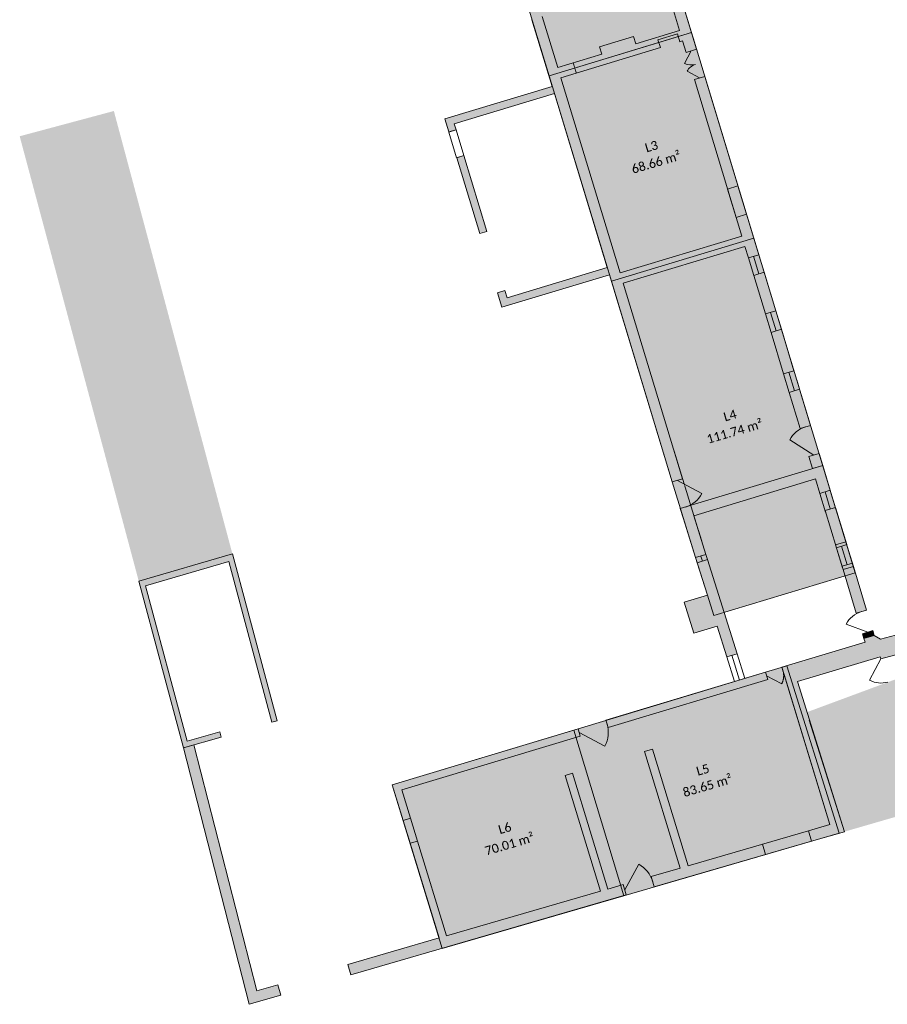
# Model space of a CAD drawing. Header units: centimetres. Extents: x 11703646 to 11712539, y 12092162 to 12100828.
# Tile 1 of 4: x 11704125 to 11708148, y 12092162 to 12096725. Entities that reach past the tile are written whole.
import ezdxf

# ---------------------------------------------------------------- set-up
doc = ezdxf.new("R2010")
doc.units = ezdxf.units.CM
doc.header["$LTSCALE"] = 5
doc.linetypes.add('Lijnpatroon-11', pattern=[1.058075, 0.705383, -0.352692])
for name, color, linetype, lineweight in [('_Nieuw-4 massa', 7, 'Continuous', 5), ('Bestaand-4 massa', 7, 'Continuous', 9), ('Tekst-beschrijving', 7, 'Lijnpatroon-11', 13)]:
    doc.layers.add(name, color=color, linetype=linetype, lineweight=lineweight)
doc.layers.add('Oppervlakte-netto', color=5, linetype='Continuous', lineweight=5, true_color=0x0000ff)
doc.styles.add('Corbel', font='txt')

msp = doc.modelspace()

# ---------------------------------------------------------------- hatches: boundary and pattern name
at = {"layer": '_Nieuw-4 massa', "linetype": 'Continuous', "lineweight": 0, "true_color": 0x324a9a}
for points in [[(11707407.5, 12095940.4), (11707447.3, 12095809.3), (11707495.2, 12095823.9), (11707455.4, 12095954.9)], [(11707908.1, 12094291.4), (11707942.9, 12094176.7), (11707990.9, 12094190.8), (11707956.1, 12094305.4)]]:
    msp.add_hatch(color=175, dxfattribs=at).paths.add_polyline_path(points)
at = {"layer": '_Nieuw-4 massa', "linetype": 'Continuous', "lineweight": 0}
for points in [[(11707800.7, 12094645.3), (11707784, 12094700.3), (11707831.8, 12094714.8), (11707848.5, 12094659.8)], [(11708033.2, 12093879.3), (11708040, 12093856.7), (11708087.9, 12093871.2), (11708081, 12093893.8)]]:
    msp.add_hatch(color=7, dxfattribs=at).paths.add_polyline_path(points)
at = {"layer": 'Bestaand-4 massa', "linetype": 'Continuous', "lineweight": 0, "transparency": 33554687}
for points in [[(11706604.4, 12096382.8), (11706849.1, 12095576.7), (11706384.7, 12095436.6), (11706374.5, 12095470.1), (11706341, 12095460), (11706361.3, 12095393), (11706859.3, 12095543.2), (11707150.8, 12094582.9), (11707198.6, 12094597.4), (11706923.6, 12095503.6), (11707488.1, 12095674.9), (11707504.3, 12095621.8), (11707552.1, 12095636.3), (11707301.3, 12096462.6), (11707253.4, 12096448.1), (11707473.6, 12095722.8), (11706909, 12095551.4), (11706634.5, 12096455.7), (11707095.8, 12096595.7), (11707084.7, 12096632), (11707175.6, 12096659.6), (11707186.7, 12096623.3), (11707199.1, 12096627), (11707215.4, 12096573.4), (11707263.2, 12096588), (11707204.4, 12096781.7), (11707156.6, 12096767.2), (11707184.6, 12096674.9), (11706981.7, 12096613.3), (11706971.3, 12096647.7), (11706813.4, 12096599.8), (11706823.8, 12096565.4), (11706620, 12096503.5), (11706548.3, 12096739.9), (11706500.4, 12096725.3), (11706594.3, 12096416.3), (11706096.3, 12096266.1), (11706114.9, 12096204.9), (11706148.4, 12096215), (11706140, 12096242.7)], [(11707314.5, 12094222.9), (11707266.6, 12094208.4), (11707313.9, 12094057.8), (11707206.6, 12094025.4), (11707251.6, 12093882.3), (11707358.9, 12093914.6), (11707403.6, 12093772.5), (11707451.4, 12093786.9)], [(11707797.3, 12092918), (11707949, 12092962), (11707731.9, 12093657.4), (11708115.7, 12093773.1), (11708118.9, 12093762.6), (11708268.4, 12093803.3), (11708231.8, 12093885.6), (11708116.1, 12093854), (11708087.9, 12093871.2), (11708040, 12093856.7), (11708044.9, 12093840.6), (11707659.2, 12093724.2), (11707882.3, 12092994.7), (11707783.4, 12092966)]]:
    msp.add_hatch(color=7, dxfattribs=at).paths.add_polyline_path(points)
at = {"layer": 'Bestaand-4 massa', "linetype": 'Continuous', "lineweight": 0}
for points in [[(11706184.7, 12096095.3), (11706151.2, 12096085.2), (11706257.9, 12095733.7), (11706291.4, 12095743.8)], [(11707528.9, 12095540.4), (11707583.3, 12095361.5), (11707631.1, 12095376), (11707576.8, 12095555)], [(11707657.1, 12095290.4), (11707715.3, 12095098.5), (11707667.5, 12095084), (11707609.2, 12095275.9)], [(11707741.5, 12095012.4), (11707792.3, 12094845), (11707744.5, 12094830.4), (11707693.6, 12094997.9)], [(11707815.2, 12094597.5), (11707835.7, 12094530), (11707883.5, 12094544.5), (11707848.5, 12094659.8), (11707188.3, 12094459.4), (11707202.9, 12094411.4), (11707259.1, 12094232.2), (11707307, 12094246.7), (11707250.6, 12094426.1)], [(11707907.6, 12094465.1), (11707859.8, 12094450.6), (11707912.1, 12094278.3), (11707959.9, 12094292.8)], [(11705052.6, 12093425.1), (11705059.1, 12093400.9), (11704883.9, 12093350.2), (11704676.8, 12094123.9), (11705111.2, 12094249.8), (11705318.4, 12093476.1), (11705294.4, 12093469.2), (11705094.9, 12094214.1), (11704708.5, 12094102.1), (11704901.5, 12093381.3)], [(11707938.2, 12094192.2), (11707986.1, 12094206.7), (11708052, 12093989.5), (11708004.1, 12093975)], [(11707583.6, 12093701.4), (11706843.6, 12093478.2), (11706853.3, 12093444.6), (11707593.8, 12093668)], [(11705852.6, 12093179.4), (11706714, 12093439.2), (11706723.7, 12093405.5), (11705896.3, 12093156), (11705936.7, 12093024), (11705903.2, 12093013.9)], [(11705322.1, 12092252.7), (11705224.7, 12092224.4), (11704932, 12093364.1), (11704883.9, 12093350.2), (11705189.1, 12092162.1), (11705336.1, 12092204.7)], [(11707067.3, 12092706.4), (11707797.3, 12092918), (11707783.4, 12092966), (11707224.3, 12092804), (11707058.9, 12093344.7), (11707022.6, 12093333.7), (11707187.8, 12092793.4), (11707053.4, 12092754.4)], [(11705968.8, 12092918.8), (11706103.3, 12092479.1), (11706818.9, 12092686.5), (11706654.9, 12093222.8), (11706688.4, 12093232.9), (11706852.5, 12092696.2), (11706923.3, 12092716.7), (11706937.2, 12092668.7), (11705660.8, 12092298.8), (11705646.8, 12092346.8), (11706069.6, 12092469.4), (11705935.3, 12092908.7)]]:
    msp.add_hatch(color=7, dxfattribs=at).paths.add_polyline_path(points)
at = {"layer": 'Bestaand-4 massa', "linetype": 'Continuous', "lineweight": 0, "true_color": 0x4c4c4c, "transparency": 33554623}
msp.add_hatch(color=251, dxfattribs=at).paths.add_polyline_path([(11708312.4, 12093714.9), (11708429.4, 12093451.8), (11708275.2, 12093405.7), (11708372.7, 12093084.8), (11707949, 12092962), (11707776.1, 12093516.2), (11708155.5, 12093656.8), (11708155.5, 12093656.8)])
at = {"layer": 'Oppervlakte-netto', "linetype": 'Continuous', "lineweight": 0, "true_color": 0xffde74, "transparency": 33554687}
msp.add_hatch(color=41, dxfattribs=at).paths.add_polyline_path([(11706266.6, 12097495.6), (11706376.1, 12097134.9), (11706397.4, 12097064.9), (11706579.4, 12096465.1), (11707239.7, 12096665.5), (11707036.4, 12097335.3), (11706812.5, 12097267.3), (11706807.7, 12097265.9), (11706698.2, 12097626.6)])
at = {"layer": 'Oppervlakte-netto', "linetype": 'Continuous', "lineweight": 0, "true_color": 0x4d1d00, "transparency": 33554585}
msp.add_hatch(color=38, dxfattribs=at).paths.add_polyline_path([(11706579.4, 12096465.1), (11706868.5, 12095513), (11707528.7, 12095713.4), (11707247.1, 12096641.1), (11707239.7, 12096665.5), (11707179.4, 12096647.2), (11707088.8, 12096619.7)])
at = {"layer": 'Oppervlakte-netto', "linetype": 'Continuous', "lineweight": 0, "true_color": 0xb83800, "transparency": 33554585}
msp.add_hatch(color=22, dxfattribs=at).paths.add_polyline_path([(11707999.8, 12094161.5), (11707528.7, 12095713.4), (11706868.5, 12095513), (11707150.8, 12094582.9), (11707259.1, 12094232.2), (11707313.9, 12094057.8), (11707343.6, 12093963.4)])
at = {"layer": 'Oppervlakte-netto', "linetype": 'Continuous', "lineweight": 0, "true_color": 0xcd9590, "transparency": 33554585}
msp.add_hatch(color=33, dxfattribs=at).paths.add_polyline_path([(11706694.4, 12093433.3), (11706926, 12092665.5), (11707924.7, 12092954.9), (11707682.3, 12093731.2), (11707583.6, 12093701.4)])
at = {"layer": 'Oppervlakte-netto', "linetype": 'Continuous', "lineweight": 0, "true_color": 0x808000, "transparency": 33554585}
msp.add_hatch(color=56, dxfattribs=at).paths.add_polyline_path([(11705852.6, 12093179.4), (11706083.7, 12092421.3), (11706926, 12092665.5), (11706694.4, 12093433.3)])

# ---------------------------------------------------------------- linework, layer by layer
at = {"layer": '_Nieuw-4 massa', "flags": 128}
for points in [[(11707407.5, 12095940.4), (11707447.3, 12095809.3), (11707495.2, 12095823.9), (11707455.4, 12095954.9)], [(11707800.7, 12094645.3), (11707784, 12094700.3), (11707831.8, 12094714.8), (11707848.5, 12094659.8)], [(11707908.1, 12094291.4), (11707942.9, 12094176.7), (11707990.9, 12094190.8), (11707956.1, 12094305.4)], [(11708033.2, 12093879.3), (11708040, 12093856.7), (11708087.9, 12093871.2), (11708081, 12093893.8)]]:
    msp.add_lwpolyline(points, close=True, dxfattribs=at)
at = {"layer": 'Bestaand-4 massa'}
for p, q in [((11706500.4, 12096725.3), (11706594.3, 12096416.3)), ((11707186.7, 12096623.3), (11707199.1, 12096627)), ((11707199.1, 12096627), (11707186.7, 12096623.3)), ((11706634.5, 12096455.7), (11707095.8, 12096595.7)), ((11706823.8, 12096565.4), (11706620, 12096503.5)), ((11706594.3, 12096416.3), (11706096.3, 12096266.1)), ((11706604.4, 12096382.8), (11706671, 12096163.3)), ((11706604.4, 12096382.8), (11706671, 12096163.3)), ((11706148.4, 12096215), (11706114.9, 12096204.8)), ((11706114.9, 12096204.8), (11706151, 12096085.2)), ((11706148.4, 12096215), (11706184.7, 12096095.3)), ((11706184.7, 12096095.3), (11706151, 12096085.2)), ((11707504.3, 12095621.8), (11707528.9, 12095540.4)), ((11707528.2, 12095629), (11707552.9, 12095547.7)), ((11707552.1, 12095636.3), (11707576.8, 12095555)), ((11706859.3, 12095543.2), (11707150.8, 12094582.9)), ((11707583.3, 12095361.5), (11707609.2, 12095275.9)), ((11707607.2, 12095368.8), (11707633.2, 12095283.2)), ((11707631.1, 12095376), (11707657.1, 12095290.4)), ((11707667.5, 12095084), (11707693.8, 12094997.5)), ((11707691.4, 12095091.3), (11707717.7, 12095004.7)), ((11707728, 12095057), (11707755.3, 12094967)), ((11707198.6, 12094597.4), (11707150.8, 12094582.9)), ((11707835.8, 12094529.4), (11707862, 12094443.3)), ((11707859.6, 12094537.2), (11707883.7, 12094457.8)), ((11707883.8, 12094543.5), (11707910, 12094457.3)), ((11707188.3, 12094459.4), (11707202.9, 12094411.4)), ((11707307, 12094246.7), (11707314.5, 12094222.9)), ((11707914.3, 12094271.1), (11707940.4, 12094184.9)), ((11707936, 12094285.6), (11707962.1, 12094199.5)), ((11707962.3, 12094285.1), (11707988.4, 12094199)), ((11707259.1, 12094232.2), (11707266.6, 12094208.4)), ((11707314.5, 12094222.9), (11707266.6, 12094208.4)), ((11707283.1, 12094239.5), (11707290.5, 12094215.6)), ((11704684.5, 12094095.1), (11704684.4, 12094095.1)), ((11707403.6, 12093772.5), (11707358.9, 12093914.6)), ((11707451.4, 12093786.9), (11707403.6, 12093772.5)), ((11707451.4, 12093786.9), (11707487.4, 12093672.4)), ((11707403.6, 12093772.5), (11707439.5, 12093658)), ((11707427.5, 12093779.7), (11707462.2, 12093664.8)), ((11705318.4, 12093476.1), (11705294.4, 12093469.2)), ((11704877.5, 12093374.4), (11704877.5, 12093374.4)), ((11705903.2, 12093013.9), (11705935.3, 12092908.7)), ((11705936.7, 12093024), (11705968.8, 12092918.8)), ((11707053.4, 12092754.4), (11707187.8, 12092793.4))]:
    msp.add_line(p, q, dxfattribs=at)
at = {"layer": 'Bestaand-4 massa', "color": 7, "linetype": 'Continuous', "lineweight": 9, "flags": 128}
for points in [[(11706500.4, 12096725.3), (11706594.3, 12096416.3), (11706096.3, 12096266.1), (11706114.9, 12096204.9), (11706148.4, 12096215), (11706140, 12096242.7), (11706604.4, 12096382.8), (11706849.1, 12095576.7), (11706384.7, 12095436.6), (11706374.5, 12095470.1), (11706341, 12095460), (11706361.3, 12095393), (11706859.3, 12095543.2), (11707150.8, 12094582.9), (11707198.6, 12094597.4), (11706923.6, 12095503.6), (11707488.1, 12095674.9), (11707504.3, 12095621.8), (11707552.1, 12095636.3), (11707301.3, 12096462.6), (11707253.4, 12096448.1), (11707473.6, 12095722.8), (11706909, 12095551.4), (11706634.5, 12096455.7), (11707095.8, 12096595.7), (11707084.7, 12096632), (11707175.6, 12096659.6), (11707186.7, 12096623.3), (11707199.1, 12096627), (11707215.4, 12096573.4), (11707263.2, 12096588), (11707204.4, 12096781.7)], [(11707156.6, 12096767.2), (11707184.6, 12096674.9), (11706981.7, 12096613.3), (11706971.3, 12096647.7), (11706813.4, 12096599.8), (11706823.8, 12096565.4), (11706620, 12096503.5), (11706548.3, 12096739.9)]]:
    msp.add_lwpolyline(points, dxfattribs=at)
at = {"layer": 'Bestaand-4 massa', "flags": 128}
for points in [[(11707239.3, 12096580.7), (11707208.4, 12096522.9, 0.198912), (11707258.3, 12096518)], [(11707277.3, 12096455.4), (11707219.6, 12096486.2, -0.198912), (11707258.3, 12096518)], [(11707807.9, 12094707.6), (11707695.6, 12094778, -0.198912), (11707768.4, 12094837.7)], [(11707174.7, 12094590.1), (11707288.5, 12094529.3, -0.198912), (11707212.2, 12094466.7)], [(11708057.1, 12093886.6), (11707957.1, 12093924, -0.198912), (11708028.1, 12093982.2)], [(11708118.9, 12093762.6), (11708066.2, 12093664, 0.198912), (11708151.3, 12093655.6)], [(11706718.8, 12093422.3), (11706838.1, 12093358.3, 0.198912), (11706848.5, 12093461.4)], [(11706930.3, 12092692.7), (11706995.6, 12092811.3, -0.198912), (11707060.3, 12092730.4)]]:
    msp.add_lwpolyline(points, format="xyb", dxfattribs=at)
at = {"layer": 'Bestaand-4 massa', "linetype": 'Continuous', "lineweight": 9, "flags": 128}
for points in [[(11706184.7, 12096095.3), (11706151.2, 12096085.2), (11706257.9, 12095733.7), (11706291.4, 12095743.8)], [(11707528.9, 12095540.4), (11707583.3, 12095361.5), (11707631.1, 12095376), (11707576.8, 12095555)], [(11707657.1, 12095290.4), (11707715.3, 12095098.5), (11707667.5, 12095084), (11707609.2, 12095275.9)], [(11707741.5, 12095012.4), (11707792.3, 12094845), (11707744.5, 12094830.4), (11707693.6, 12094997.9)], [(11707815.2, 12094597.5), (11707835.7, 12094530), (11707883.5, 12094544.5), (11707848.5, 12094659.8), (11707188.3, 12094459.4), (11707202.9, 12094411.4), (11707259.1, 12094232.2), (11707307, 12094246.7), (11707250.6, 12094426.1)], [(11707907.6, 12094465.1), (11707859.8, 12094450.6), (11707912.1, 12094278.3), (11707959.9, 12094292.8)], [(11705052.6, 12093425.1), (11705059.1, 12093400.9), (11704883.9, 12093350.2), (11704676.8, 12094123.9), (11705111.2, 12094249.8), (11705318.4, 12093476.1), (11705294.4, 12093469.2), (11705094.9, 12094214.1), (11704708.5, 12094102.1), (11704901.5, 12093381.3)], [(11707314.5, 12094222.9), (11707266.6, 12094208.4), (11707313.9, 12094057.8), (11707206.6, 12094025.4), (11707251.6, 12093882.3), (11707358.9, 12093914.6), (11707403.6, 12093772.5), (11707451.4, 12093786.9)], [(11707938.2, 12094192.2), (11707986.1, 12094206.7), (11708052, 12093989.5), (11708004.1, 12093975)], [(11707797.3, 12092918), (11707949, 12092962), (11707731.9, 12093657.4), (11708115.7, 12093773.1), (11708118.9, 12093762.6), (11708268.4, 12093803.3), (11708231.8, 12093885.6), (11708116.1, 12093854), (11708087.9, 12093871.2), (11708040, 12093856.7), (11708044.9, 12093840.6), (11707659.2, 12093724.2), (11707882.3, 12092994.7), (11707783.4, 12092966)], [(11707583.6, 12093701.4), (11706843.6, 12093478.2), (11706853.3, 12093444.6), (11707593.8, 12093668)], [(11705852.6, 12093179.4), (11706714, 12093439.2), (11706723.7, 12093405.5), (11705896.3, 12093156), (11705936.7, 12093024), (11705903.2, 12093013.9)], [(11705322.1, 12092252.7), (11705224.7, 12092224.4), (11704932, 12093364.1), (11704883.9, 12093350.2), (11705189.1, 12092162.1), (11705336.1, 12092204.7)], [(11707067.3, 12092706.4), (11707797.3, 12092918), (11707783.4, 12092966), (11707224.3, 12092804), (11707058.9, 12093344.7), (11707022.6, 12093333.7), (11707187.8, 12092793.4), (11707053.4, 12092754.4)], [(11705968.8, 12092918.8), (11706103.3, 12092479.1), (11706818.9, 12092686.5), (11706654.9, 12093222.8), (11706688.4, 12093232.9), (11706852.5, 12092696.2), (11706923.3, 12092716.7), (11706937.2, 12092668.7), (11705660.8, 12092298.8), (11705646.8, 12092346.8), (11706069.6, 12092469.4), (11705935.3, 12092908.7)]]:
    msp.add_lwpolyline(points, close=True, dxfattribs=at)
at = {"layer": 'Bestaand-4 massa', "transparency": 33554687}
for points in [[(11706604.4, 12096382.8, 9929.4), (11706605.1, 12096380.4, 9929.4)], [(11706291.4, 12095743.8, -9929.4), (11706257.9, 12095733.7, -9929.4)], [(11707313.9, 12094057.8, -9929.4), (11707206.6, 12094025.4, -9929.4)], [(11707251.6, 12093882.3, -9929.4), (11707206.6, 12094025.4, -9929.4)], [(11707358.9, 12093914.6, -9929.4), (11707251.6, 12093882.3, -9929.4)], [(11708118.9, 12093762.6, 9932.9), (11708115.7, 12093773.1, 9932.9)], [(11707583.6, 12093701.4, 9929.4), (11707593.8, 12093668, 9929.4)], [(11707659.2, 12093724.2, 9929.4), (11707669.4, 12093690.8, 9929.4)], [(11707669.4, 12093690.8, 9929.4), (11707882.3, 12092994.7, 9929.4)], [(11707949, 12092962, 0), (11707786.4, 12093479.4, 9929.4)], [(11705059.1, 12093400.9, -64.8), (11705052.6, 12093425.1, 22.7)], [(11707797.3, 12092918, 9111.5), (11707783.4, 12092966, 0)], [(11707583, 12092855.9, 8089.2), (11707569, 12092903.9, 0)]]:
    msp.add_polyline3d(points, dxfattribs=at)
at = {"layer": 'Bestaand-4 massa'}
msp.add_polyline3d([(11707588.7, 12093684.7, 9929.4), (11707658.4, 12093647.6, 9929.4), (11707659.3, 12093649.4, 9929.4), (11707660.2, 12093651.1, 9929.4), (11707661, 12093652.9, 9929.4), (11707661.7, 12093654.6, 9929.4), (11707662.5, 12093656.4, 9929.4), (11707663.1, 12093658.3, 9929.4), (11707663.8, 12093660.1, 9929.4), (11707664.3, 12093661.9, 9929.4), (11707664.9, 12093663.8, 9929.4), (11707665.4, 12093665.7, 9929.4), (11707665.8, 12093667.6, 9929.4), (11707666.2, 12093669.5, 9929.4), (11707666.5, 12093671.4, 9929.4), (11707666.9, 12093673.3, 9929.4), (11707667.1, 12093675.2, 9929.4), (11707667.3, 12093677.1, 9929.4), (11707667.5, 12093679.1, 9929.4), (11707667.6, 12093681, 9929.4), (11707667.7, 12093682.9, 9929.4), (11707667.7, 12093684.9, 9929.4), (11707667.7, 12093686.8, 9929.4), (11707667.6, 12093688.8, 9929.4), (11707667.5, 12093690.7, 9929.4), (11707667.3, 12093692.6, 9929.4), (11707667.1, 12093694.5, 9929.4), (11707666.8, 12093696.5, 9929.4), (11707666.5, 12093698.4, 9929.4), (11707666.1, 12093700.3, 9929.4), (11707665.7, 12093702.2, 9929.4), (11707665.3, 12093704.1, 9929.4), (11707664.8, 12093705.9, 9929.4), (11707664.2, 12093707.8, 9929.4)], dxfattribs=at)
at = {"layer": 'Bestaand-4 massa', "color": 251, "linetype": 'Continuous', "true_color": 0x4c4c4c, "transparency": 33554623}
msp.add_solid([(11704124.7, 12096185.1), (11704561.4, 12096302.1), (11704676.7, 12094123.9), (11705111.2, 12094249.8)], dxfattribs=at)
at = {"layer": 'Oppervlakte-netto', "flags": 128}
for points in [[(11706266.6, 12097495.6), (11706376.1, 12097134.9), (11706397.4, 12097064.9), (11706579.4, 12096465.1), (11707239.7, 12096665.5), (11707036.4, 12097335.3), (11706812.5, 12097267.3), (11706807.7, 12097265.9), (11706698.2, 12097626.6)], [(11706579.4, 12096465.1), (11706868.5, 12095513), (11707528.7, 12095713.4), (11707247.1, 12096641.1), (11707239.7, 12096665.5), (11707179.4, 12096647.2), (11707088.8, 12096619.7), (11707088.8, 12096619.7)], [(11707999.8, 12094161.5), (11707528.7, 12095713.4), (11706868.5, 12095513), (11707150.8, 12094582.9), (11707259.1, 12094232.2), (11707313.9, 12094057.8), (11707313.9, 12094057.8), (11707343.6, 12093963.4)], [(11706694.4, 12093433.3), (11706926, 12092665.5), (11707924.7, 12092954.9), (11707682.3, 12093731.2), (11707583.6, 12093701.4)], [(11705852.6, 12093179.4), (11706083.7, 12092421.3), (11706926, 12092665.5), (11706694.4, 12093433.3)]]:
    msp.add_lwpolyline(points, close=True, dxfattribs=at)
at = {"layer": 'Tekst-beschrijving'}
for p, q in [((11706691.3, 12096525.1), (11706705.8, 12096477.3)), ((11707159.2, 12094727.5), (11707288.1, 12094306.8))]:
    msp.add_line(p, q, dxfattribs=at)

# ---------------------------------------------------------------- texts
at = {"layer": 'Tekst-beschrijving', "color": 16, "true_color": 0x800000, "char_height": 41.424, "attachment_point": 2, "rotation": 16.2812, "line_spacing_factor": 1.11738, "style": 'Corbel'}
for s, insert in [('L3\\P68.66 m²{\\H0.2778x; }{\\fArialUnicodeMS|b0|i0|c0|p0;\\H0.3044x;\\P}{\\fArial|b0|i0|c0|p0;\\H0.5479x; }', (11707048.7, 12096158.2)), ('L4\\P111.74 m²{\\H0.2778x; }{\\fArialUnicodeMS|b0|i0|c0|p0;\\H0.3044x;\\P}{\\fArial|b0|i0|c0|p0;\\H0.5479x; }', (11707412.9, 12094911.2)), ('L5\\P83.65 m²{\\H0.2778x; }{\\fArialUnicodeMS|b0|i0|c0|p0;\\H0.3044x;\\P}{\\fArial|b0|i0|c0|p0;\\H0.5479x; }', (11707286.8, 12093269.1)), ('L6\\P70.01 m²{\\H0.2778x; }{\\fArialUnicodeMS|b0|i0|c0|p0;\\H0.3044x;\\P}{\\fArial|b0|i0|c0|p0;\\H0.5479x; }', (11706368.6, 12092998.3))]:
    msp.add_mtext(s, dxfattribs=dict(at, insert=insert))

doc.saveas('drawing.dxf')
